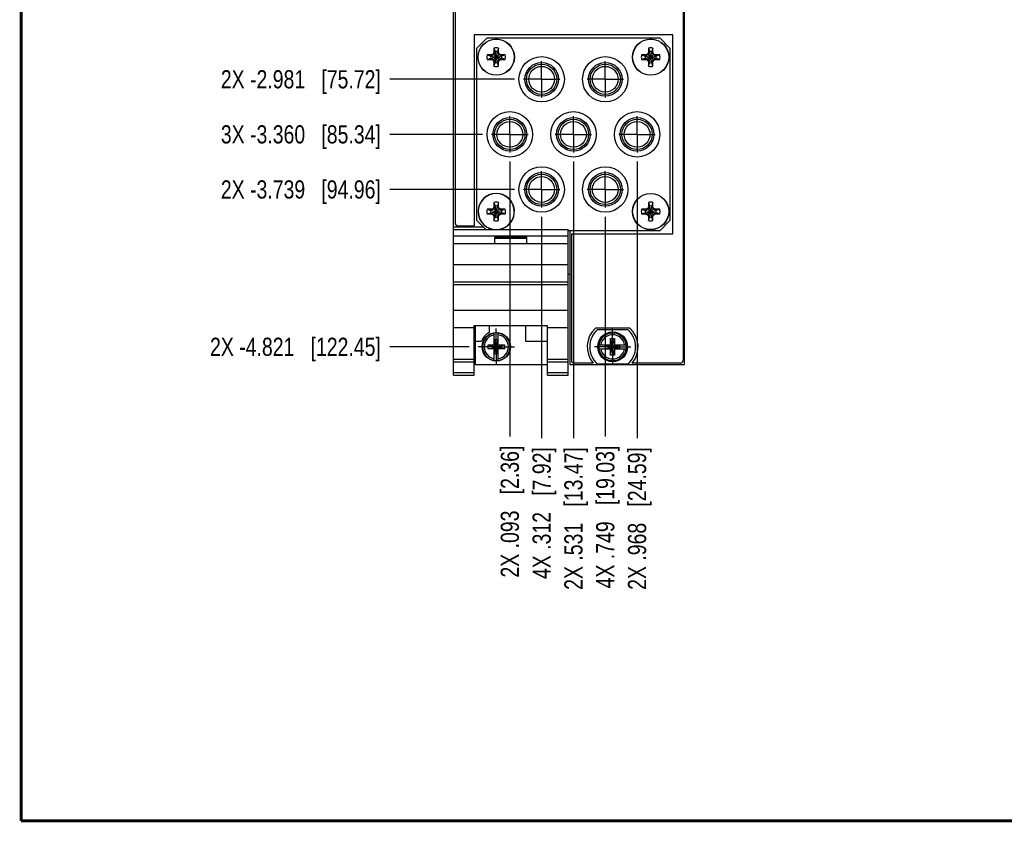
# Model space of a CAD drawing. Header units: inches. Extents: x 0.2 to 16.8, y 0.2 to 10.8.
# Tile 1 of 11: x 0.2 to 7, y 0.2 to 5.8. Entities that reach past the tile are written whole.
import ezdxf

# ---------------------------------------------------------------- set-up
doc = ezdxf.new("R2010")
doc.units = ezdxf.units.IN
doc.header["$LTSCALE"] = 0.935
doc.header["$MEASUREMENT"] = 0
doc.linetypes.add('CENTER', pattern=[0.6, 0.375, -0.075, 0.075, -0.075])
doc.layers.get('0').update_dxf_attribs({"linetype": 'CONTINUOUS'})
doc.layers.add('02___PRT_ALL_AXES', color=7, linetype='CONTINUOUS')
doc.layers.add('DIMENSIONS', color=7, linetype='CONTINUOUS')
doc.styles.get("Standard").update_dxf_attribs({"font": 'txt', "width": 0.8})
doc.dimstyles.new('DIMSTYLE_1', dxfattribs={"dimtxt": 0.125, "dimasz": 0.18, "dimexe": 0.18, "dimexo": 0.0625, "dimgap": 0.09, "dimtad": 0, "dimtih": 1, "dimtoh": 1, "dimdec": 3, "dimzin": 4, "dimdsep": 46, "dimtxsty": 'STANDARD', "dimblk": '_FILLED', "dimblk1": '_FILLED', "dimblk2": '_FILLED', "dimcen": 0.09, "dimadec": 0, "dimazin": 0, "dimtp": 0.01, "dimtm": 0.01, "dimtfac": 1, "dimtdec": 3, "dimtofl": 0, "dimtmove": 0, "dimatfit": 3, "dimldrblk": '_FILLED', "dimfxl": 1, "dimtolj": 1, "dimtzin": 4, "dimarcsym": 0})

# ---------------------------------------------------------------- blocks, each defined once
blk = doc.blocks.new('*D9')
at = {"layer": 'DIMENSIONS', "color": 2, "linetype": 'CONTINUOUS'}
blk.add_line((3.6417, 5.3587), (2.7861, 5.3587), dxfattribs=at)
at = {"layer": 'DIMENSIONS', "color": 2, "linetype": 'CONTINUOUS', "insert": (2.7236, 5.4212), "char_height": 0.125, "width": 1.725, "attachment_point": 3, "line_spacing_factor": 0.9}
blk.add_mtext('2X -2.981{\\Ftxt.shx;\\W1.000000;\\H0.125000; }[75.72]', dxfattribs=at)
blk = doc.blocks.new('_FILLED')
at = {"color": 0, "linetype": 'BYBLOCK'}
blk.add_solid([(0, 0), (-1, 0.174), (-1, -0.174)], dxfattribs=at)
blk = doc.blocks.new('*D10')
at = {"layer": 'DIMENSIONS', "color": 2, "linetype": 'CONTINUOUS'}
blk.add_line((3.423, 4.9798), (2.7861, 4.9798), dxfattribs=at)
at = {"layer": 'DIMENSIONS', "color": 2, "linetype": 'CONTINUOUS', "insert": (2.7236, 5.0423), "char_height": 0.125, "width": 1.725, "attachment_point": 3, "line_spacing_factor": 0.9}
blk.add_mtext('3X -3.360{\\Ftxt.shx;\\W1.000000;\\H0.125000; }[85.34]', dxfattribs=at)
blk = doc.blocks.new('*D11')
at = {"layer": 'DIMENSIONS', "color": 2, "linetype": 'CONTINUOUS'}
blk.add_line((3.6417, 4.6009), (2.7861, 4.6009), dxfattribs=at)
at = {"layer": 'DIMENSIONS', "color": 2, "linetype": 'CONTINUOUS', "insert": (2.7236, 4.6634), "char_height": 0.125, "width": 1.725, "attachment_point": 3, "line_spacing_factor": 0.9}
blk.add_mtext('2X -3.739{\\Ftxt.shx;\\W1.000000;\\H0.125000; }[94.96]', dxfattribs=at)
blk = doc.blocks.new('*D12')
at = {"layer": 'DIMENSIONS', "color": 2, "linetype": 'CONTINUOUS'}
blk.add_line((3.33, 3.5189), (2.7861, 3.5189), dxfattribs=at)
at = {"layer": 'DIMENSIONS', "color": 2, "linetype": 'CONTINUOUS', "insert": (2.7236, 3.5814), "char_height": 0.125, "width": 1.825, "attachment_point": 3, "line_spacing_factor": 0.9}
blk.add_mtext('2X -4.821{\\Ftxt.shx;\\W1.000000;\\H0.125000; }[122.45]', dxfattribs=at)
blk = doc.blocks.new('*D17')
at = {"layer": 'DIMENSIONS', "color": 2, "linetype": 'CONTINUOUS'}
blk.add_line((3.6106, 4.7922), (3.6106, 2.9013), dxfattribs=at)
at = {"layer": 'DIMENSIONS', "color": 2, "linetype": 'CONTINUOUS', "insert": (3.5481, 2.8388), "char_height": 0.125, "width": 1.425, "attachment_point": 3, "rotation": 90, "line_spacing_factor": 0.9}
blk.add_mtext('2X .093{\\Ftxt.shx;\\W1.000000;\\H0.125000; }[2.36]', dxfattribs=at)
blk = doc.blocks.new('*D18')
at = {"layer": 'DIMENSIONS', "color": 2, "linetype": 'CONTINUOUS'}
blk.add_line((4.2668, 4.4133), (4.2668, 2.9013), dxfattribs=at)
at = {"layer": 'DIMENSIONS', "color": 2, "linetype": 'CONTINUOUS', "insert": (4.2043, 2.8388), "char_height": 0.125, "width": 1.525, "attachment_point": 3, "rotation": 90, "line_spacing_factor": 0.9}
blk.add_mtext('4X .749{\\Ftxt.shx;\\W1.000000;\\H0.125000; }[19.03]', dxfattribs=at)
blk = doc.blocks.new('*D19')
at = {"layer": 'DIMENSIONS', "color": 2, "linetype": 'CONTINUOUS'}
blk.add_line((4.4856, 4.7922), (4.4856, 2.8913), dxfattribs=at)
at = {"layer": 'DIMENSIONS', "color": 2, "linetype": 'CONTINUOUS', "insert": (4.4231, 2.8288), "char_height": 0.125, "width": 1.525, "attachment_point": 3, "rotation": 90, "line_spacing_factor": 0.9}
blk.add_mtext('2X .968{\\Ftxt.shx;\\W1.000000;\\H0.125000; }[24.59]', dxfattribs=at)
blk = doc.blocks.new('*D20')
at = {"layer": 'DIMENSIONS', "color": 2, "linetype": 'CONTINUOUS'}
blk.add_line((4.0481, 4.7922), (4.0481, 2.8913), dxfattribs=at)
at = {"layer": 'DIMENSIONS', "color": 2, "linetype": 'CONTINUOUS', "insert": (3.9856, 2.8288), "char_height": 0.125, "width": 1.525, "attachment_point": 3, "rotation": 90, "line_spacing_factor": 0.9}
blk.add_mtext('2X .531{\\Ftxt.shx;\\W1.000000;\\H0.125000; }[13.47]', dxfattribs=at)
blk = doc.blocks.new('*D21')
at = {"layer": 'DIMENSIONS', "color": 2, "linetype": 'CONTINUOUS'}
blk.add_line((3.8293, 4.4133), (3.8293, 2.8913), dxfattribs=at)
at = {"layer": 'DIMENSIONS', "color": 2, "linetype": 'CONTINUOUS', "insert": (3.7668, 2.8288), "char_height": 0.125, "width": 1.425, "attachment_point": 3, "rotation": 90, "line_spacing_factor": 0.9}
blk.add_mtext('4X .312{\\Ftxt.shx;\\W1.000000;\\H0.125000; }[7.92]', dxfattribs=at)

msp = doc.modelspace()

# ---------------------------------------------------------------- linework, layer by layer
at = {"color": 7, "linetype": 'CONTINUOUS'}
for p, q in [((3.2236, 3.3239), (3.2236, 8.4616)), ((3.2336, 8.4316), (3.2336, 4.3716)), ((4.8016, 8.4316), (4.8016, 3.4266)), ((4.8116, 3.3966), (4.8116, 8.4616)), ((3.3646, 5.6633), (3.3646, 4.3516)), ((4.7316, 5.6633), (3.3646, 5.6633)), ((3.4546, 5.6433), (3.3846, 5.5733)), ((3.4546, 5.6433), (4.6416, 5.6433)), ((4.7116, 5.5733), (4.6416, 5.6433)), ((4.7316, 4.2963), (4.7316, 5.6633)), ((3.3846, 4.3863), (3.3846, 5.5733)), ((3.5015, 5.5732), (3.5015, 5.5421)), ((3.5015, 5.5732), (3.5093, 5.5486)), ((3.5326, 5.5732), (3.5249, 5.5486)), ((3.5326, 5.5421), (3.5326, 5.5732)), ((4.5635, 5.5732), (4.5635, 5.5421)), ((4.5635, 5.5732), (4.5713, 5.5486)), ((4.5946, 5.5732), (4.5869, 5.5486)), ((4.5946, 5.5421), (4.5946, 5.5732)), ((4.7116, 5.5733), (4.7116, 4.3863)), ((3.4546, 5.5263), (3.4792, 5.5185)), ((3.4857, 5.5263), (3.4546, 5.5263)), ((3.4546, 5.4952), (3.4792, 5.503)), ((3.4546, 5.4952), (3.4857, 5.4952)), ((3.4808, 5.5185), (3.4792, 5.5185)), ((3.4792, 5.5185), (3.5549, 5.503)), ((3.4792, 5.503), (3.5549, 5.5185)), ((3.4792, 5.503), (3.4808, 5.503)), ((3.4989, 5.529), (3.4808, 5.5185)), ((3.4857, 5.5263), (3.4808, 5.5185)), ((3.4808, 5.5185), (3.5534, 5.503)), ((3.4808, 5.503), (3.5534, 5.5185)), ((3.4808, 5.503), (3.4989, 5.4926)), ((3.4857, 5.4952), (3.4808, 5.503)), ((3.4957, 5.5321), (3.4857, 5.5263)), ((3.4857, 5.4952), (3.4957, 5.4894)), ((3.5015, 5.5421), (3.4957, 5.5321)), ((3.5384, 5.4894), (3.4957, 5.5321)), ((3.4957, 5.4894), (3.5384, 5.5321)), ((3.4957, 5.4894), (3.5015, 5.4794)), ((3.5093, 5.547), (3.4989, 5.529)), ((3.4989, 5.4926), (3.5093, 5.4745)), ((3.5015, 5.5421), (3.5093, 5.547)), ((3.5249, 5.4729), (3.5093, 5.5486)), ((3.5093, 5.5486), (3.5093, 5.547)), ((3.5093, 5.4729), (3.5249, 5.5486)), ((3.5249, 5.4745), (3.5093, 5.547)), ((3.5093, 5.4745), (3.5249, 5.547)), ((3.5249, 5.547), (3.5249, 5.5486)), ((3.5326, 5.5421), (3.5249, 5.547)), ((3.5353, 5.529), (3.5249, 5.547)), ((3.5249, 5.4745), (3.5353, 5.4926)), ((3.5384, 5.5321), (3.5326, 5.5421)), ((3.5326, 5.4794), (3.5384, 5.4894)), ((3.5534, 5.5185), (3.5353, 5.529)), ((3.5353, 5.4926), (3.5534, 5.503)), ((3.5484, 5.5263), (3.5384, 5.5321)), ((3.5384, 5.4894), (3.5484, 5.4952)), ((3.5484, 5.5263), (3.5534, 5.5185)), ((3.5795, 5.5263), (3.5484, 5.5263)), ((3.5484, 5.4952), (3.5534, 5.503)), ((3.5484, 5.4952), (3.5795, 5.4952)), ((3.5549, 5.5185), (3.5534, 5.5185)), ((3.5534, 5.503), (3.5549, 5.503)), ((3.5795, 5.5263), (3.5549, 5.5185)), ((3.5795, 5.4952), (3.5549, 5.503)), ((4.5477, 5.5263), (4.5166, 5.5263)), ((4.5166, 5.5263), (4.5412, 5.5185)), ((4.5166, 5.4952), (4.5412, 5.503)), ((4.5166, 5.4952), (4.5477, 5.4952)), ((4.5412, 5.503), (4.6169, 5.5185)), ((4.5428, 5.5185), (4.5412, 5.5185)), ((4.5412, 5.5185), (4.6169, 5.503)), ((4.5412, 5.503), (4.5428, 5.503)), ((4.5609, 5.529), (4.5428, 5.5185)), ((4.5477, 5.5263), (4.5428, 5.5185)), ((4.5428, 5.503), (4.6154, 5.5185)), ((4.5428, 5.5185), (4.6154, 5.503)), ((4.5428, 5.503), (4.5609, 5.4926)), ((4.5477, 5.4952), (4.5428, 5.503)), ((4.5577, 5.5321), (4.5477, 5.5263)), ((4.5477, 5.4952), (4.5577, 5.4894)), ((4.5635, 5.5421), (4.5577, 5.5321)), ((4.6004, 5.4894), (4.5577, 5.5321)), ((4.5577, 5.4894), (4.6004, 5.5321)), ((4.5577, 5.4894), (4.5635, 5.4794)), ((4.5713, 5.547), (4.5609, 5.529)), ((4.5609, 5.4926), (4.5713, 5.4745)), ((4.5635, 5.5421), (4.5713, 5.547)), ((4.5713, 5.5486), (4.5713, 5.547)), ((4.5869, 5.4729), (4.5713, 5.5486)), ((4.5713, 5.4729), (4.5869, 5.5486)), ((4.5869, 5.4745), (4.5713, 5.547)), ((4.5713, 5.4745), (4.5869, 5.547)), ((4.5869, 5.547), (4.5869, 5.5486)), ((4.5946, 5.5421), (4.5869, 5.547)), ((4.5973, 5.529), (4.5869, 5.547)), ((4.5869, 5.4745), (4.5973, 5.4926)), ((4.6004, 5.5321), (4.5946, 5.5421)), ((4.5946, 5.4794), (4.6004, 5.4894)), ((4.6154, 5.5185), (4.5973, 5.529)), ((4.5973, 5.4926), (4.6154, 5.503)), ((4.6104, 5.5263), (4.6004, 5.5321)), ((4.6004, 5.4894), (4.6104, 5.4952)), ((4.6415, 5.5263), (4.6104, 5.5263)), ((4.6104, 5.5263), (4.6154, 5.5185)), ((4.6104, 5.4952), (4.6154, 5.503)), ((4.6104, 5.4952), (4.6415, 5.4952)), ((4.6169, 5.5185), (4.6154, 5.5185)), ((4.6154, 5.503), (4.6169, 5.503)), ((4.6415, 5.5263), (4.6169, 5.5185)), ((4.6415, 5.4952), (4.6169, 5.503)), ((3.5015, 5.4794), (3.5015, 5.4483)), ((3.5015, 5.4794), (3.5093, 5.4745)), ((3.5015, 5.4483), (3.5093, 5.4729)), ((3.5093, 5.4745), (3.5093, 5.4729)), ((3.5326, 5.4794), (3.5249, 5.4745)), ((3.5249, 5.4729), (3.5249, 5.4745)), ((3.5326, 5.4483), (3.5249, 5.4729)), ((3.5326, 5.4483), (3.5326, 5.4794)), ((4.5635, 5.4794), (4.5713, 5.4745)), ((4.5635, 5.4794), (4.5635, 5.4483)), ((4.5635, 5.4483), (4.5713, 5.4729)), ((4.5713, 5.4745), (4.5713, 5.4729)), ((4.5946, 5.4794), (4.5869, 5.4745)), ((4.5869, 5.4729), (4.5869, 5.4745)), ((4.5946, 5.4483), (4.5869, 5.4729)), ((4.5946, 5.4483), (4.5946, 5.4794)), ((3.4957, 4.4701), (3.4857, 4.4643)), ((3.5015, 4.4801), (3.4957, 4.4701)), ((3.5384, 4.4274), (3.4957, 4.4701)), ((3.4957, 4.4274), (3.5384, 4.4701)), ((3.5093, 4.485), (3.4989, 4.467)), ((3.5015, 4.5112), (3.5093, 4.4866)), ((3.5015, 4.5112), (3.5015, 4.4801)), ((3.5015, 4.4801), (3.5093, 4.485)), ((3.5249, 4.4109), (3.5093, 4.4866)), ((3.5093, 4.4866), (3.5093, 4.485)), ((3.5093, 4.4109), (3.5249, 4.4866)), ((3.5249, 4.4125), (3.5093, 4.485)), ((3.5093, 4.4125), (3.5249, 4.485)), ((3.5326, 4.5112), (3.5249, 4.4866)), ((3.5249, 4.485), (3.5249, 4.4866)), ((3.5326, 4.4801), (3.5249, 4.485)), ((3.5353, 4.467), (3.5249, 4.485)), ((3.5326, 4.4801), (3.5326, 4.5112)), ((3.5384, 4.4701), (3.5326, 4.4801)), ((3.5484, 4.4643), (3.5384, 4.4701)), ((4.5577, 4.4701), (4.5477, 4.4643)), ((4.5635, 4.4801), (4.5577, 4.4701)), ((4.6004, 4.4274), (4.5577, 4.4701)), ((4.5577, 4.4274), (4.6004, 4.4701)), ((4.5713, 4.485), (4.5609, 4.467)), ((4.5635, 4.5112), (4.5713, 4.4866)), ((4.5635, 4.5112), (4.5635, 4.4801)), ((4.5635, 4.4801), (4.5713, 4.485)), ((4.5869, 4.4109), (4.5713, 4.4866)), ((4.5713, 4.4866), (4.5713, 4.485)), ((4.5713, 4.4109), (4.5869, 4.4866)), ((4.5869, 4.4125), (4.5713, 4.485)), ((4.5713, 4.4125), (4.5869, 4.485)), ((4.5946, 4.5112), (4.5869, 4.4866)), ((4.5869, 4.485), (4.5869, 4.4866)), ((4.5946, 4.4801), (4.5869, 4.485)), ((4.5973, 4.467), (4.5869, 4.485)), ((4.5946, 4.4801), (4.5946, 4.5112)), ((4.6004, 4.4701), (4.5946, 4.4801)), ((4.6104, 4.4643), (4.6004, 4.4701)), ((3.4857, 4.4643), (3.4546, 4.4643)), ((3.4546, 4.4643), (3.4792, 4.4565)), ((3.4546, 4.4332), (3.4792, 4.441)), ((3.4546, 4.4332), (3.4857, 4.4332)), ((3.4808, 4.4565), (3.4792, 4.4565)), ((3.4792, 4.4565), (3.5549, 4.441)), ((3.4792, 4.441), (3.5549, 4.4565)), ((3.4792, 4.441), (3.4808, 4.441)), ((3.4989, 4.467), (3.4808, 4.4565)), ((3.4857, 4.4643), (3.4808, 4.4565)), ((3.4808, 4.4565), (3.5534, 4.441)), ((3.4808, 4.441), (3.5534, 4.4565)), ((3.4808, 4.441), (3.4989, 4.4306)), ((3.4857, 4.4332), (3.4808, 4.441)), ((3.4857, 4.4332), (3.4957, 4.4274)), ((3.4957, 4.4274), (3.5015, 4.4174)), ((3.4989, 4.4306), (3.5093, 4.4125)), ((3.5015, 4.4174), (3.5093, 4.4125)), ((3.5015, 4.4174), (3.5015, 4.3863)), ((3.5015, 4.3863), (3.5093, 4.4109)), ((3.5093, 4.4125), (3.5093, 4.4109)), ((3.5249, 4.4125), (3.5353, 4.4306)), ((3.5326, 4.4174), (3.5249, 4.4125)), ((3.5249, 4.4109), (3.5249, 4.4125)), ((3.5326, 4.3863), (3.5249, 4.4109)), ((3.5326, 4.4174), (3.5384, 4.4274)), ((3.5326, 4.3863), (3.5326, 4.4174)), ((3.5534, 4.4565), (3.5353, 4.467)), ((3.5353, 4.4306), (3.5534, 4.441)), ((3.5384, 4.4274), (3.5484, 4.4332)), ((3.5795, 4.4643), (3.5484, 4.4643)), ((3.5484, 4.4643), (3.5534, 4.4565)), ((3.5484, 4.4332), (3.5534, 4.441)), ((3.5484, 4.4332), (3.5795, 4.4332)), ((3.5549, 4.4565), (3.5534, 4.4565)), ((3.5534, 4.441), (3.5549, 4.441)), ((3.5795, 4.4643), (3.5549, 4.4565)), ((3.5795, 4.4332), (3.5549, 4.441)), ((4.5477, 4.4643), (4.5166, 4.4643)), ((4.5166, 4.4643), (4.5412, 4.4565)), ((4.5166, 4.4332), (4.5412, 4.441)), ((4.5166, 4.4332), (4.5477, 4.4332)), ((4.5412, 4.441), (4.6169, 4.4565)), ((4.5428, 4.4565), (4.5412, 4.4565)), ((4.5412, 4.4565), (4.6169, 4.441)), ((4.5412, 4.441), (4.5428, 4.441)), ((4.5609, 4.467), (4.5428, 4.4565)), ((4.5477, 4.4643), (4.5428, 4.4565)), ((4.5428, 4.441), (4.6154, 4.4565)), ((4.5428, 4.4565), (4.6154, 4.441)), ((4.5428, 4.441), (4.5609, 4.4306)), ((4.5477, 4.4332), (4.5428, 4.441)), ((4.5477, 4.4332), (4.5577, 4.4274)), ((4.5577, 4.4274), (4.5635, 4.4174)), ((4.5609, 4.4306), (4.5713, 4.4125)), ((4.5635, 4.4174), (4.5713, 4.4125)), ((4.5635, 4.4174), (4.5635, 4.3863)), ((4.5635, 4.3863), (4.5713, 4.4109)), ((4.5713, 4.4125), (4.5713, 4.4109)), ((4.5869, 4.4125), (4.5973, 4.4306)), ((4.5946, 4.4174), (4.5869, 4.4125)), ((4.5869, 4.4109), (4.5869, 4.4125)), ((4.5946, 4.3863), (4.5869, 4.4109)), ((4.5946, 4.4174), (4.6004, 4.4274)), ((4.5946, 4.3863), (4.5946, 4.4174)), ((4.6154, 4.4565), (4.5973, 4.467)), ((4.5973, 4.4306), (4.6154, 4.441)), ((4.6004, 4.4274), (4.6104, 4.4332)), ((4.6415, 4.4643), (4.6104, 4.4643)), ((4.6104, 4.4643), (4.6154, 4.4565)), ((4.6104, 4.4332), (4.6154, 4.441)), ((4.6104, 4.4332), (4.6415, 4.4332)), ((4.6169, 4.4565), (4.6154, 4.4565)), ((4.6154, 4.441), (4.6169, 4.441)), ((4.6415, 4.4643), (4.6169, 4.4565)), ((4.6415, 4.4332), (4.6169, 4.441)), ((3.2236, 4.3436), (3.4273, 4.3436)), ((3.2536, 4.3516), (3.3646, 4.3516)), ((3.3846, 4.3863), (3.445, 4.3259)), ((4.6416, 4.3163), (4.7116, 4.3863)), ((3.2236, 4.3259), (4.0116, 4.3259)), ((3.2236, 4.2829), (4.0116, 4.2829)), ((3.5076, 4.2729), (3.7276, 4.2729)), ((3.5076, 4.2259), (3.5076, 4.2729)), ((3.5076, 4.2659), (3.7276, 4.2659)), ((3.7276, 4.2259), (3.7276, 4.2729)), ((4.0116, 3.3239), (4.0116, 4.3259)), ((4.6416, 4.3163), (4.0116, 4.3163)), ((4.0236, 4.3163), (4.0236, 3.3966)), ((4.0336, 4.2963), (4.7316, 4.2963)), ((4.0336, 4.2963), (4.0336, 3.4266)), ((4.0116, 4.2259), (3.2236, 4.2259)), ((3.2236, 4.0859), (4.0116, 4.0859)), ((4.0116, 4.0186), (4.0236, 4.0186)), ((3.2236, 3.9659), (4.0116, 3.9659)), ((3.2236, 3.9463), (4.0116, 3.9463)), ((3.2236, 3.7706), (4.0116, 3.7706)), ((3.3656, 3.6661), (3.8696, 3.6661)), ((3.3656, 3.3239), (3.3656, 3.6661)), ((3.3716, 3.6661), (3.3716, 3.3969)), ((3.4686, 3.6661), (3.4686, 3.6162)), ((3.7186, 3.6661), (3.7186, 3.5569)), ((3.8696, 3.3239), (3.8696, 3.6661)), ((3.2236, 3.6509), (3.3656, 3.6509)), ((3.5038, 3.5306), (3.5038, 3.6135)), ((3.5314, 3.5306), (3.5314, 3.6135)), ((3.8696, 3.6509), (4.0116, 3.6509)), ((4.4358, 3.6476), (4.1993, 3.6476)), ((4.2138, 3.6371), (4.4213, 3.6371)), ((3.3716, 3.5569), (3.4154, 3.5569)), ((3.4605, 3.5326), (3.5038, 3.5326)), ((3.4605, 3.5326), (3.5747, 3.5051)), ((3.4605, 3.5051), (3.5747, 3.5326)), ((3.4605, 3.5051), (3.4605, 3.5326)), ((3.5038, 3.5306), (3.5059, 3.5306)), ((3.5293, 3.5674), (3.5059, 3.5674)), ((3.5293, 3.4703), (3.5059, 3.5674)), ((3.5059, 3.5674), (3.5059, 3.5306)), ((3.5059, 3.4703), (3.5293, 3.5674)), ((3.5293, 3.5072), (3.5059, 3.5306)), ((3.5059, 3.5072), (3.5293, 3.5306)), ((3.5293, 3.5306), (3.5293, 3.5674)), ((3.5314, 3.5306), (3.5293, 3.5306)), ((3.5314, 3.5326), (3.5747, 3.5326)), ((3.5747, 3.5326), (3.5747, 3.5051)), ((3.7186, 3.5569), (3.8696, 3.5569)), ((4.2229, 3.5323), (4.3059, 3.5323)), ((4.2691, 3.5069), (4.3661, 3.5303)), ((4.3059, 3.5303), (4.2691, 3.5303)), ((4.2691, 3.5303), (4.3661, 3.5069)), ((4.2691, 3.5069), (4.2691, 3.5303)), ((4.3038, 3.5757), (4.3314, 3.5757)), ((4.3314, 3.4615), (4.3038, 3.5757)), ((4.3038, 3.5323), (4.3038, 3.5757)), ((4.3038, 3.4615), (4.3314, 3.5757)), ((4.3059, 3.5323), (4.3059, 3.5303)), ((4.3293, 3.5069), (4.3059, 3.5303)), ((4.3059, 3.5069), (4.3293, 3.5303)), ((4.3293, 3.5323), (4.4122, 3.5323)), ((4.3293, 3.5323), (4.3293, 3.5303)), ((4.3661, 3.5303), (4.3293, 3.5303)), ((4.3314, 3.5757), (4.3314, 3.5323)), ((4.3661, 3.5069), (4.3661, 3.5303)), ((3.5038, 3.5051), (3.4605, 3.5051)), ((3.5038, 3.5072), (3.5059, 3.5072)), ((3.5038, 3.4242), (3.5038, 3.5072)), ((3.5059, 3.5072), (3.5059, 3.4703)), ((3.5293, 3.4703), (3.5059, 3.4703)), ((3.5314, 3.5072), (3.5293, 3.5072)), ((3.5293, 3.4703), (3.5293, 3.5072)), ((3.5314, 3.4242), (3.5314, 3.5072)), ((3.5747, 3.5051), (3.5314, 3.5051)), ((4.2229, 3.5048), (4.3059, 3.5048)), ((4.2691, 3.5069), (4.3059, 3.5069)), ((4.3038, 3.4615), (4.3038, 3.5048)), ((4.3314, 3.4615), (4.3038, 3.4615)), ((4.3059, 3.5048), (4.3059, 3.5069)), ((4.3293, 3.5069), (4.3661, 3.5069)), ((4.3293, 3.5048), (4.3293, 3.5069)), ((4.3293, 3.5048), (4.4122, 3.5048)), ((4.3314, 3.5048), (4.3314, 3.4615)), ((3.2236, 3.4339), (3.3656, 3.4339)), ((3.2236, 3.4146), (3.3656, 3.4146)), ((3.3716, 3.3969), (3.8696, 3.3969)), ((3.8696, 3.4339), (4.0116, 3.4339)), ((3.8696, 3.4146), (4.0116, 3.4146)), ((4.0236, 3.3966), (4.8116, 3.3966)), ((4.1831, 3.4066), (4.0536, 3.4066)), ((4.4213, 3.4001), (4.2138, 3.4001)), ((4.7816, 3.4066), (4.452, 3.4066)), ((3.2236, 3.3418), (3.3656, 3.3418)), ((3.2236, 3.3239), (3.3656, 3.3239)), ((3.8696, 3.3418), (4.0116, 3.3418)), ((3.8696, 3.3239), (4.0116, 3.3239))]:
    msp.add_line(p, q, dxfattribs=at)
at = {"color": 7, "linetype": 'CONTINUOUS', "const_width": 0.02}
for points in [[(0.25, 10.7586), (0.25, 0.2586)], [(0.25, 0.2586), (16.75, 0.2586)]]:
    msp.add_lwpolyline(points, dxfattribs=at)
at = {"color": 7, "linetype": 'CONTINUOUS'}
for centre, radius in [((3.5171, 5.5108), 0.125), ((3.5171, 5.5108), 0.124), ((4.5791, 5.5108), 0.125), ((4.5791, 5.5108), 0.124), ((3.8293, 5.3587), 0.1562), ((4.2668, 5.3587), 0.1562), ((3.8293, 5.3587), 0.1158), ((3.8293, 5.3587), 0.1043), ((3.8293, 5.3587), 0.0886), ((4.2668, 5.3587), 0.1158), ((4.2668, 5.3587), 0.1043), ((4.2668, 5.3587), 0.0886), ((3.6106, 4.9798), 0.1562), ((3.6106, 4.9798), 0.1158), ((3.6106, 4.9798), 0.1043), ((4.0481, 4.9798), 0.1562), ((4.0481, 4.9798), 0.1158), ((4.0481, 4.9798), 0.1043), ((4.4856, 4.9798), 0.1562), ((4.4856, 4.9798), 0.1158), ((4.4856, 4.9798), 0.1043), ((3.6106, 4.9798), 0.0886), ((4.0481, 4.9798), 0.0886), ((4.4856, 4.9798), 0.0886), ((3.8293, 4.6009), 0.1562), ((4.2668, 4.6009), 0.1562), ((3.8293, 4.6009), 0.1158), ((3.8293, 4.6009), 0.1043), ((3.8293, 4.6009), 0.0886), ((4.2668, 4.6009), 0.1158), ((4.2668, 4.6009), 0.1043), ((4.2668, 4.6009), 0.0886), ((4.5791, 4.4488), 0.125), ((4.5791, 4.4488), 0.124), ((3.5176, 3.5189), 0.098), ((4.3176, 3.5186), 0.1025), ((4.3176, 3.5186), 0.098)]:
    msp.add_circle(centre, radius, dxfattribs=at)
for centre, radius, start, end in [((3.5171, 5.5108), 0.0644, 76.01958, 103.98042), ((4.5791, 5.5108), 0.0644, 76.01958, 103.98042), ((3.5171, 5.5108), 0.0644, 166.01958, 193.98042), ((3.5171, 5.5108), 0.0386, 168.38554, 191.61446), ((3.5171, 5.5108), 0.0386, 78.38554, 101.61446), ((3.5171, 5.5108), 0.0386, 348.38554, 11.61446), ((3.5171, 5.5108), 0.0644, 346.01958, 13.98042), ((4.5791, 5.5108), 0.0644, 166.01958, 193.98042), ((4.5791, 5.5108), 0.0386, 168.38554, 191.61446), ((4.5791, 5.5108), 0.0386, 78.38554, 101.61446), ((4.5791, 5.5108), 0.0386, 348.38554, 11.61446), ((4.5791, 5.5108), 0.0644, 346.01958, 13.98042), ((3.5171, 5.5108), 0.0644, 256.01958, 283.98042), ((3.5171, 5.5108), 0.0386, 258.38554, 281.61446), ((4.5791, 5.5108), 0.0644, 256.01958, 283.98042), ((4.5791, 5.5108), 0.0386, 258.38554, 281.61446), ((3.5171, 4.4488), 0.125, 280.51609, 259.48391), ((3.5171, 4.4488), 0.124, 277.69145, 262.30855), ((3.5171, 4.4488), 0.0644, 76.01958, 103.98042), ((3.5171, 4.4488), 0.0386, 78.38554, 101.61446), ((4.5791, 4.4488), 0.0644, 76.01958, 103.98042), ((4.5791, 4.4488), 0.0386, 78.38554, 101.61446), ((3.5171, 4.4488), 0.0644, 166.01958, 193.98042), ((3.5171, 4.4488), 0.0386, 168.38554, 191.61446), ((3.5171, 4.4488), 0.0386, 258.38554, 281.61446), ((3.5171, 4.4488), 0.0386, 348.38554, 11.61446), ((3.5171, 4.4488), 0.0644, 346.01958, 13.98042), ((4.5791, 4.4488), 0.0644, 166.01958, 193.98042), ((4.5791, 4.4488), 0.0386, 168.38554, 191.61446), ((4.5791, 4.4488), 0.0386, 258.38554, 281.61446), ((4.5791, 4.4488), 0.0386, 348.38554, 11.61446), ((4.5791, 4.4488), 0.0644, 346.01958, 13.98042), ((3.2536, 4.3716), 0.02, 180, 270), ((3.5171, 4.4488), 0.0644, 256.01958, 283.98042), ((4.5791, 4.4488), 0.0644, 256.01958, 283.98042), ((3.5176, 3.5189), 0.109, 116.71426, 159.59683), ((3.5176, 3.5189), 0.0947, 98.36374, 261.63626), ((3.5176, 3.5189), 0.0832, 99.53359, 260.46641), ((3.5176, 3.5189), 0.0956, 81.71661, 98.28339), ((3.5176, 3.5189), 0.0947, 278.36374, 81.63626), ((3.5176, 3.5189), 0.0832, 279.53359, 80.46641), ((4.3176, 3.5186), 0.175, 132.5114, 219.79182), ((4.3176, 3.5186), 0.1575, 131.20295, 228.79705), ((4.3176, 3.5186), 0.0947, 8.36374, 171.63626), ((4.3176, 3.5186), 0.0832, 9.53359, 170.46641), ((4.3176, 3.5186), 0.1575, 311.20295, 48.79705), ((4.3176, 3.5186), 0.175, 320.20818, 47.4886), ((4.3176, 3.5186), 0.0956, 171.71661, 188.28339), ((4.3176, 3.5186), 0.0956, 351.71661, 8.28339), ((4.3176, 3.5186), 0.0947, 188.36374, 351.63626), ((4.3176, 3.5186), 0.0832, 189.53359, 350.46641), ((3.5176, 3.5189), 0.0956, 261.71661, 278.28339), ((4.0536, 3.4266), 0.02, 180, 270), ((4.7816, 3.4266), 0.02, 270, 360)]:
    msp.add_arc(centre, radius, start, end, dxfattribs=at)
at = {"layer": '02___PRT_ALL_AXES', "color": 7, "linetype": 'CENTER'}
for p, q in [((3.8293, 5.3587), (3.8293, 5.4838)), ((4.2668, 5.3587), (4.2668, 5.4838)), ((3.8293, 5.3587), (3.7042, 5.3587)), ((3.8293, 5.3587), (3.9544, 5.3587)), ((3.8293, 5.3587), (3.8293, 5.2336)), ((4.2668, 5.3587), (4.1417, 5.3587)), ((4.2668, 5.3587), (4.3919, 5.3587)), ((4.2668, 5.3587), (4.2668, 5.2336)), ((3.6106, 4.9798), (3.6106, 5.1049)), ((4.0481, 4.9798), (4.0481, 5.1049)), ((4.4856, 4.9798), (4.4856, 5.1049)), ((3.6106, 4.9798), (3.4855, 4.9798)), ((3.6106, 4.9798), (3.7357, 4.9798)), ((3.6106, 4.9798), (3.6106, 4.8547)), ((4.0481, 4.9798), (3.923, 4.9798)), ((4.0481, 4.9798), (4.1732, 4.9798)), ((4.0481, 4.9798), (4.0481, 4.8547)), ((4.4856, 4.9798), (4.3605, 4.9798)), ((4.4856, 4.9798), (4.6107, 4.9798)), ((4.4856, 4.9798), (4.4856, 4.8547)), ((3.8293, 4.6009), (3.8293, 4.726)), ((4.2668, 4.6009), (4.2668, 4.726)), ((3.8293, 4.6009), (3.7042, 4.6009)), ((3.8293, 4.6009), (3.9544, 4.6009)), ((3.8293, 4.6009), (3.8293, 4.4758)), ((4.2668, 4.6009), (4.1417, 4.6009)), ((4.2668, 4.6009), (4.3919, 4.6009)), ((4.2668, 4.6009), (4.2668, 4.4758)), ((3.5176, 3.5189), (3.5176, 3.644)), ((4.3176, 3.5186), (4.3176, 3.6437)), ((3.5176, 3.5189), (3.3925, 3.5189)), ((3.5176, 3.5189), (3.6427, 3.5189)), ((3.5176, 3.5189), (3.5176, 3.3938)), ((4.3176, 3.5186), (4.1925, 3.5186)), ((4.3176, 3.5186), (4.4427, 3.5186)), ((4.3176, 3.5186), (4.3176, 3.3935))]:
    msp.add_line(p, q, dxfattribs=at)

# ---------------------------------------------------------------- dimensions: what is measured, and where the dimension line sits
at = {"layer": 'DIMENSIONS', "color": 2, "linetype": 'CONTINUOUS'}
for feature_location, offset, dtype, origin, text, picture, middle in [((3.33, 3.5189), (-0.5439, 0), 0, (3.3925, 8.3396), '2X -<>', '*D12', (1.5611, 3.5189)), ((3.6417, 5.3587), (-0.8557, 0), 0, (3.7042, 8.3396), '2X -<>', '*D9', (1.6111, 5.3587)), ((3.423, 4.9798), (-0.6369, 0), 0, (3.4855, 8.3396), '3X -<>', '*D10', (1.6111, 4.9798)), ((3.6417, 4.6009), (-0.8557, 0), 0, (3.7042, 8.3396), '2X -<>', '*D11', (1.6111, 4.6009)), ((3.6106, 4.7922), (0, -1.8909), 1, (3.5176, 4.8547), '2X <>', '*D17', (3.7226, 1.9475)), ((4.4856, 4.7922), (0, -1.9009), 1, (3.5176, 4.8547), '2X <>', '*D19', (4.62, 1.8875)), ((4.048078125, 4.7921670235), (0, -1.9008789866), 1, (3.517578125, 4.8546670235), '2X <>', '*D20', (4.1825002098, 1.8874887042)), ((4.2668, 4.4133), (0, -1.512), 1, (3.5176, 4.4758), '4X <>', '*D18', (4.4013, 1.8975)), ((3.8293, 4.4133), (0, -1.522), 1, (3.5176, 4.4758), '4X <>', '*D21', (3.9413, 1.9375))]:
    dim = msp.add_ordinate_dim(feature_location=feature_location, offset=offset, dtype=dtype, origin=origin, text=text, dimstyle='DIMSTYLE_1', dxfattribs=at)
    dim.commit()
    dim.dimension.update_dxf_attribs({"geometry": picture, "text_midpoint": middle})

doc.saveas('drawing.dxf')
